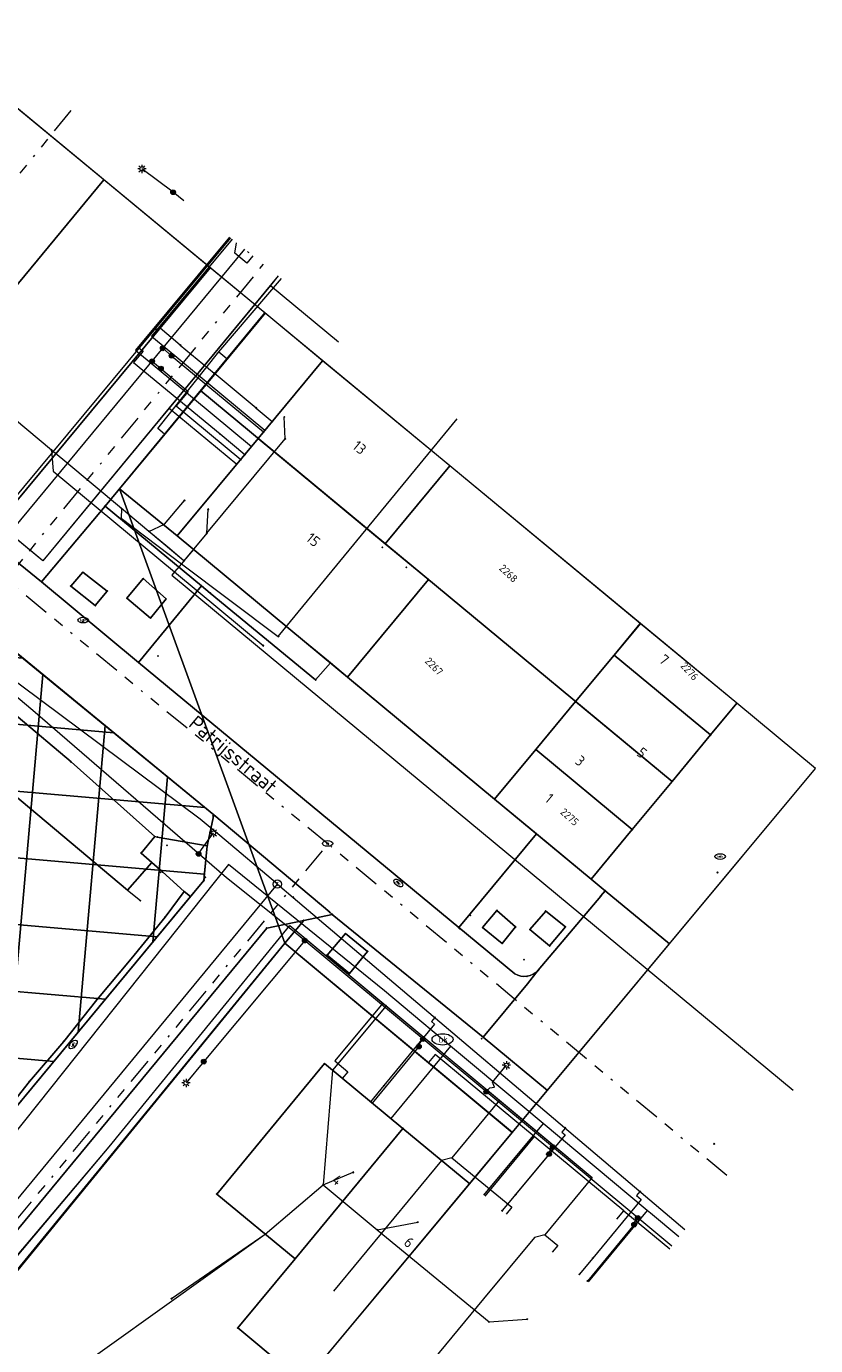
# Model space of a CAD drawing. Header units: metres. Extents: x 94073 to 94369, y 474661 to 474834.
# Tile 19 of 20: x 94193 to 94230, y 474758 to 474821. Entities that reach past the tile are written whole.
import ezdxf
from ezdxf.enums import TextEntityAlignment as Align
from ezdxf.lldxf.tags import DXFTag

# ---------------------------------------------------------------- set-up
doc = ezdxf.new("R2010")
doc.units = ezdxf.units.M
doc.linetypes.add('RI-OVERIG-SO', pattern=[17, 5, -2, 2, -2, 0, -2, 2, -2])
for name, color, linetype in [('A-Klic', 7, 'Continuous'), ('B-WE-AL-PLAATSBEPALINGSPUNT-G', 252, 'Continuous'), ('B-WE-KG-GRENS_PERCEEL-T18', 1, 'Continuous'), ('B-WE-OG-BEBOUWING_HUISNUMMER-T18', 2, 'Continuous'), ('N-Begrenzing speelplek', 10, 'Continuous')]:
    doc.layers.add(name, color=color, linetype=linetype)
for name, color, linetype, lineweight in [('B-WE-GR-BEPLANTING_CULTUUR_HEESTERS-G', 96, 'Continuous', 18), ('B-WE-GR-GROENVOORZIENING-G', 96, 'Continuous', 18), ('B-WE-IE-MEUBILAIR-S', 252, 'Continuous', 18), ('B-WE-IE-TERREINAFSCHEIDING_KUNSTMATIG_HEKWERK-G', 252, 'IE-TERREINAFSCHEIDING_KUNSTMATIG-SO', 18), ('B-WE-KG-GRENS_KADASTRAAL-G', 150, 'KG-KADASTRAAL-SO', 18), ('B-WE-KG-GRENS_PERCEEL-G', 150, 'KG-PERCEEL-SO', 18), ('B-WE-KG-KADASTRAAL_PAND-G', 3, 'Continuous', 18), ('B-WE-KL-DATA-G', 90, 'KL-DATA-N', 20), ('B-WE-KL-DATA_HULPSTUK-S', 90, 'Continuous', 20), ('B-WE-KL-DATA_KABELBED-G', 90, 'Continuous', 20), ('B-WE-KL-ET_LS-G', 190, 'KL-LS-N', 20), ('B-WE-KL-ET_LS_HULPSTUK-S', 190, 'Continuous', 20), ('B-WE-KL-GAS_LD-G', 50, 'KL-GAS-LD-N', 20), ('B-WE-KL-GAS_LD_HULPSTUK-S', 50, 'Continuous', 20), ('B-WE-KL-WATER-G', 170, 'KL-WATER-N', 20), ('B-WE-KL-WATER-S', 170, 'Continuous', 20), ('B-WE-OG-BEBOUWING_STRAATNAAM-T', 3, 'Continuous', 18), ('B-WE-OG-TERREIN_ERF-G', 252, 'Continuous', 18), ('B-WE-RI-VRIJVERVAL-G', 210, 'RI-OVERIG-SO', 18), ('B-WE-RI-VRIJVERVAL_HULPSTUK-S', 210, 'Continuous', 25), ('B-WE-VH-HALFVERHARDING-G', 252, 'Continuous', 18), ('B-WE-VH-OPENVERHARDING-G', 252, 'Continuous', 18), ('B-WE-VH-OPENVERHARDING_BETONSTRAATSTEEN-G', 252, 'Continuous', 18), ('B-WE-VH-OPENVERHARDING_TEGEL-G', 252, 'Continuous', 18)]:
    doc.layers.add(name, color=color, linetype=linetype, lineweight=lineweight)
doc.styles.add('NLCS-ISO', font='txt')
doc.styles.get("Standard").update_dxf_attribs({"font": 'arial.ttf'})
doc.linetypes.add('IE-TERREINAFSCHEIDING_KUNSTMATIG-SO', pattern='A,4,[82,NLCS.SHX,S=0.75,R=90,X=0,Y=0],4,-2', length=10)
tags = doc.linetypes.add('KG-KADASTRAAL-SO', pattern='A,5.5,-2,["K",Standard,S=1.8,R=0,X=0,Y=-0.9],-2,5.5,-2,[5,NLCS.SHX,S=0.75,R=0,X=0,Y=0],-2', length=19).pattern_tags.tags
tags[6] = DXFTag(74, 10)
tags = doc.linetypes.add('KG-PERCEEL-SO', pattern='A,5.5,-2,["P",Standard,S=1.8,R=0,X=-0.5,Y=-0.9],-2,5.5,-2,[5,NLCS.SHX,S=0.75,R=0,X=0,Y=0],-2', length=19).pattern_tags.tags
tags[6] = DXFTag(74, 10)
tags = doc.linetypes.add('KL-DATA-N', pattern='A,4,-1,[101,NLCS.shx,S=0.5,R=0,X=0,Y=0],-1,4,-1,["D",Standard,S=1,R=0,X=-0.25,Y=-0.5],-1.5', length=12.5).pattern_tags.tags
tags[18] = DXFTag(74, 10)
tags = doc.linetypes.add('KL-GAS-LD-N', pattern='A,4,-1,[69,NLCS.shx,S=0.5,R=0,X=0,Y=0],-1,4,-1,["L",Standard,S=1,R=0,X=0.25,Y=-0.5],-2', length=13).pattern_tags.tags
tags[18] = DXFTag(74, 10)
tags = doc.linetypes.add('KL-LS-N', pattern='A,4,-1,[103,NLCS.shx,S=0.75,R=0,X=0,Y=0],-1,4,-1,["L",Standard,S=1,R=0,X=0,Y=-0.5],-2', length=13).pattern_tags.tags
tags[18] = DXFTag(74, 10)
doc.linetypes.add('KL-WATER-N', pattern='A,7,-0.5,[168,NLCS.shx,S=0.75,R=0,X=0.75,Y=0],-2', length=9.5)

# ---------------------------------------------------------------- blocks, each defined once
blk = doc.blocks.new('SIE-MEUBILAIR_PUT_KOLK-SO')
blk.add_ellipse((0, 0), major_axis=(1.25, 0), ratio=0.54)
at = {"style": 'NLCS-ISO'}
blk.add_text('klk', height=0.75, dxfattribs=at).set_placement((0.03, 0), align=Align.MIDDLE_CENTER)
blk = doc.blocks.new('SIE-MEUBILAIR_PUT_RIOOLPUT-SO')
blk.add_ellipse((0, 0), major_axis=(1.25, 0), ratio=0.54)
at = {"style": 'NLCS-ISO'}
blk.add_text('ri', height=0.75, dxfattribs=at).set_placement((-0.04, 0.07), align=Align.MIDDLE_CENTER)
blk = doc.blocks.new('SKL-WTB_HULP_OVERIG-SO')
at = {"color": 0, "linetype": 'ByBlock', "lineweight": 18}
for points in [[(-0.14, 0.14), (0.14, -0.14)], [(0.14, 0.14), (-0.14, -0.14)]]:
    blk.add_lwpolyline(points, dxfattribs=at)
at = {"color": 0, "linetype": 'ByBlock', "lineweight": 18, "style": 'NLCS-ISO', "flags": 1}
for tag, p in [('TYPE', (1.5, 0)), ('OMSCHRIJVING', (1.5, -3)), ('LABEL', (1.5, -1.5))]:
    blk.add_attdef(tag, p, '', height=1, dxfattribs=at)
blk = doc.blocks.new('SKL-WTB_HULP_T STUK-SO')
at = {"color": 0, "linetype": 'ByBlock', "lineweight": 18}
blk.add_circle((0, 0), 1, dxfattribs=at)
at = {"color": 0, "linetype": 'ByBlock', "lineweight": -2, "style": 'NLCS-ISO'}
blk.add_text('T', height=1, dxfattribs=at).set_placement((0, 0), align=Align.MIDDLE_CENTER)
at = {"color": 0, "linetype": 'ByBlock', "lineweight": 18, "style": 'NLCS-ISO', "flags": 1}
for tag, p in [('TYPE', (1.5, 0)), ('OMSCHRIJVING', (1.5, -3)), ('LABEL', (1.5, -1.5))]:
    blk.add_attdef(tag, p, '', height=1, dxfattribs=at)
blk = doc.blocks.new('SKL-WTB_HULP_MOF-SO')
at = {"linetype": 'ByBlock', "lineweight": 18}
h = blk.add_hatch(color=0, dxfattribs=at)
h.dxf.hatch_style = 1
h.paths.add_polyline_path([(-0.5625, 0, 1), (0.5625, 0, 1)])
at = {"color": 0, "linetype": 'ByBlock', "lineweight": 18}
blk.add_circle((0, 0), 0.5625, dxfattribs=at)
at = {"color": 0, "linetype": 'ByBlock', "lineweight": 18, "style": 'NLCS-ISO', "flags": 1}
for tag, p in [('TYPE', (1.5, 0)), ('OMSCHRIJVING', (1.5, -3)), ('LABEL', (1.5, -1.5))]:
    blk.add_attdef(tag, p, '', height=1, dxfattribs=at)
blk = doc.blocks.new('SIE-MEUBILAIR_PAAL_LICHTMAST-SO')
for points in [[(-0.62, 0), (-1, 0)], [(-0.71, 0.71), (-0.44, 0.44)], [(0, 1), (0, 0.62)], [(0.44, 0.44), (0.71, 0.71)], [(1, 0), (0.62, 0)], [(-0.71, -0.71), (-0.44, -0.44)], [(0, -0.62), (0, -1)], [(0.44, -0.44), (0.71, -0.71)]]:
    blk.add_lwpolyline(points)
blk.add_circle((0, 0), 0.5)
blk = doc.blocks.new('SKL-WATER_BRANDKRAAN_BRANDPUT-SO')
at = {"color": 0, "linetype": 'ByBlock', "lineweight": 18}
blk.add_ellipse((0, 0), major_axis=(2.5, 0), ratio=0.54, dxfattribs=at)
at = {"color": 0, "linetype": 'ByBlock', "lineweight": 18, "style": 'NLCS-ISO'}
blk.add_text('bk', height=1.5, dxfattribs=at).set_placement((0.16, 0), align=Align.MIDDLE_CENTER)
blk = doc.blocks.new('SRI-HULP_OVERIG-SO')
at = {"color": 0, "linetype": 'ByBlock', "lineweight": 18}
for points in [[(-0.14, 0.14), (0.14, -0.14)], [(0.14, 0.14), (-0.14, -0.14)]]:
    blk.add_lwpolyline(points, dxfattribs=at)
at = {"color": 0, "linetype": 'ByBlock', "lineweight": 18, "style": 'NLCS-ISO', "flags": 1}
for tag, p in [('TYPE', (1.5, 0)), ('OMSCHRIJVING', (1.5, -3)), ('LABEL', (1.5, -1.5))]:
    blk.add_attdef(tag, p, '', height=1, dxfattribs=at)
blk = doc.blocks.new('A$C8e28291b')
at = {"layer": 'B-WE-KL-DATA-G', "ltscale": 0.25, "flags": 128}
for points in [[(94204.521, 474809.026), (94193.295, 474795.439), (94177.613, 474808.397), (94181.294, 474812.817), (94180.901, 474813.144)], [(94204.521, 474809.026), (94199.315, 474802.725), (94202.545, 474800.046)], [(94204.521, 474809.026), (94204.15, 474808.577), (94207.391, 474805.89)], [(94201.694, 474805.4), (94204.673, 474808.905)], [(94199.097, 474801.48), (94198.781, 474801.741), (94201.694, 474805.4)], [(94201.694, 474805.4), (94202.076, 474805.084)], [(94176.246, 474743.295), (94181.775, 474750), (94187.225, 474756.59), (94196.452, 474767.475), (94205.068, 474778.037), (94219.501, 474766.012), (94217.244, 474763.278), (94216.75, 474763.156), (94214.319, 474760.218)], [(94176.246, 474743.295), (94181.775, 474750), (94187.225, 474756.59), (94196.452, 474767.475), (94205.068, 474778.037), (94219.501, 474766.012), (94217.244, 474763.278), (94216.75, 474763.156), (94214.319, 474760.218)], [(94176.246, 474743.295), (94181.775, 474750), (94187.225, 474756.59), (94196.452, 474767.475), (94205.068, 474778.037), (94219.501, 474766.012), (94217.244, 474763.278), (94216.75, 474763.156), (94214.319, 474760.218)], [(94216.731, 474767.968), (94212.013, 474771.881), (94211.693, 474771.496)], [(94216.731, 474767.968), (94214.375, 474765.12)], [(94221.01, 474764.419), (94216.731, 474767.968)], [(94220.68, 474764.022), (94221.01, 474764.419)], [(94221.01, 474764.419), (94223.202, 474762.612)]]:
    blk.add_lwpolyline(points, dxfattribs=at)
at = {"layer": 'B-WE-KL-DATA_KABELBED-G', "ltscale": 0.25, "flags": 128}
for points in [[(94200.021, 474795.435), (94200.02, 474795.436), (94199.466, 474795.905), (94199.257, 474796.081), (94198.352, 474796.837), (94197.038, 474797.935), (94194.34, 474800.188), (94193.708, 474800.716), (94183.97, 474808.852), (94181.934, 474810.552), (94181.933, 474810.552)], [(94204.521, 474809.026), (94204.15, 474808.577)], [(94204.15, 474808.577), (94199.315, 474802.725)], [(94204.15, 474808.577), (94207.391, 474805.89)], [(94199.315, 474802.725), (94193.295, 474795.439), (94186.88, 474800.739)], [(94199.315, 474802.725), (94202.545, 474800.046)], [(94204.524, 474791.822), (94213.06, 474802.208)], [(94204.856, 474801.257), (94204.812, 474802.298)], [(94201.113, 474796.761), (94204.856, 474801.257)], [(94193.708, 474800.716), (94193.785, 474799.719), (94199.578, 474794.902), (94203.801, 474791.39)], [(94198.352, 474796.837), (94199.097, 474797.182), (94200.05, 474798.311)], [(94197.038, 474797.935), (94197.022, 474797.465), (94199.905, 474795.296), (94204.524, 474791.822)], [(94201.113, 474796.761), (94201.179, 474797.89)], [(94201.113, 474796.761), (94200.02, 474795.436), (94200.02, 474795.435), (94198.352, 474796.837)], [(94200.474, 474795.981), (94200.02, 474795.436), (94200.02, 474795.435)], [(94200.02, 474795.435), (94199.905, 474795.296), (94199.578, 474794.902), (94199.449, 474794.747), (94200.082, 474794.225), (94204.746, 474790.36), (94229.089, 474770.179)], [(94184.116, 474752.831), (94196.452, 474767.475), (94205.068, 474778.037), (94209.514, 474774.333)], [(94209.514, 474774.333), (94207.223, 474771.571), (94207.839, 474771.06), (94207.575, 474770.741)], [(94209.514, 474774.333), (94215.082, 474769.694)], [(94209.666, 474774.208), (94207.116, 474771.126), (94206.663, 474765.658)], [(94215.082, 474769.694), (94212.81, 474766.952)], [(94215.082, 474769.694), (94219.501, 474766.012), (94217.244, 474763.278)], [(94212.81, 474766.952), (94212.317, 474766.823), (94207.154, 474760.582)], [(94212.81, 474766.952), (94215.661, 474764.589), (94215.397, 474764.27)], [(94206.663, 474765.658), (94208.093, 474766.26)], [(94199.426, 474760.231), (94203.895, 474763.31), (94206.663, 474765.658)], [(94206.663, 474765.658), (94209.247, 474763.511)], [(94209.247, 474763.511), (94211.175, 474763.879)], [(94192.319, 474752.382), (94192.958, 474753.13), (94192.026, 474753.924), (94191.453, 474754.408), (94203.895, 474763.31)], [(94209.247, 474763.511), (94214.577, 474759.118)], [(94217.244, 474763.278), (94216.75, 474763.156), (94214.319, 474760.218)], [(94217.244, 474763.278), (94217.857, 474762.772), (94217.596, 474762.456)], [(94214.319, 474760.218), (94211.6, 474756.931)], [(94214.577, 474759.118), (94216.387, 474759.254)]]:
    blk.add_lwpolyline(points, dxfattribs=at)
at = {"layer": 'B-WE-KL-ET_LS-G', "ltscale": 0.25, "flags": 128}
for points in [[(94199.506, 474813.023), (94198.019, 474814.134)], [(94200.022, 474812.613), (94199.506, 474813.023)], [(94188.981, 474791.513), (94188.826, 474791.715), (94188.707, 474791.924), (94188.626, 474792.138), (94188.582, 474792.357), (94188.577, 474792.579), (94188.609, 474792.802), (94188.679, 474793.024), (94188.787, 474793.245), (94202.927, 474810.297)], [(94203.317, 474809.986), (94203.023, 474809.631), (94202.447, 474810.111), (94202.538, 474810.607)], [(94203.061, 474810.19), (94203.118, 474810.137), (94203.122, 474810.142)], [(94199.009, 474805.573), (94199.432, 474805.222)], [(94199.432, 474805.222), (94203.82, 474801.584)], [(94198.499, 474804.957), (94198.922, 474804.606)], [(94198.922, 474804.606), (94200.23, 474803.521), (94199.656, 474802.828), (94202.735, 474800.275)], [(94223.297, 474762.733), (94221.672, 474764.086), (94205.285, 474777.736), (94202.05, 474780.304), (94192.813, 474788.288), (94188.981, 474791.513)], [(94200.723, 474781.451), (94200.864, 474781.659), (94201.429, 474782.45)], [(94205.785, 474777.319), (94200.969, 474771.539)], [(94211.428, 474772.619), (94211.268, 474772.427), (94211.235, 474772.261)], [(94211.235, 474772.261), (94209.004, 474769.564)], [(94200.969, 474771.539), (94200.122, 474770.522)], [(94214.446, 474770.104), (94214.615, 474770.288), (94214.837, 474770.322), (94214.747, 474770.566), (94215.405, 474771.364)], [(94217.62, 474767.461), (94217.46, 474767.269), (94217.44, 474767.127)], [(94217.44, 474767.127), (94215.209, 474764.43)], [(94221.501, 474763.768), (94219.271, 474761.071)], [(94221.672, 474764.086), (94221.512, 474763.894), (94221.501, 474763.768)]]:
    blk.add_lwpolyline(points, dxfattribs=at)
at = {"layer": 'B-WE-KL-GAS_LD-G', "ltscale": 0.25, "flags": 128}
for points in [[(94202.237, 474810.847), (94187.449, 474793.056)], [(94199.847, 474805.725), (94198.881, 474806.529), (94198.578, 474806.444)], [(94197.877, 474805.602), (94198.07, 474805.442), (94197.622, 474804.904), (94201.745, 474801.489)], [(94199.847, 474805.725), (94201.464, 474804.384)], [(94203.466, 474802.723), (94201.464, 474804.384)], [(94203.466, 474802.723), (94204.236, 474802.085)], [(94201.745, 474801.489), (94202.927, 474800.506)], [(94204.48, 474780.012), (94201.739, 474782.336), (94200.793, 474783.116), (94187.449, 474793.056)], [(94146.643, 474709.908), (94175.429, 474744.81), (94204.48, 474780.012)], [(94204.48, 474780.012), (94205.23, 474779.376)], [(94205.23, 474779.376), (94223.92, 474763.533)], [(94211.991, 474773.645), (94211.83, 474773.454), (94211.984, 474773.323), (94209.564, 474770.398)], [(94209.564, 474770.398), (94208.927, 474769.628)], [(94218.213, 474768.371), (94218.052, 474768.18), (94218.205, 474768.05), (94215.847, 474765.2)], [(94215.847, 474765.2), (94215.209, 474764.43)], [(94221.78, 474765.348), (94221.618, 474765.157), (94221.843, 474764.966), (94219.523, 474762.16)], [(94219.523, 474762.16), (94218.885, 474761.389)]]:
    blk.add_lwpolyline(points, dxfattribs=at)
at = {"layer": 'B-WE-KL-WATER-G', "ltscale": 0.25, "flags": 128}
for points in [[(94202.195, 474810.881), (94197.714, 474805.478), (94203.246, 474800.891)], [(94202.319, 474810.782), (94198.475, 474806.146), (94203.884, 474801.661)], [(94223.641, 474763.176), (94222.278, 474764.315), (94222.125, 474764.443), (94217.156, 474768.596), (94216.189, 474769.405), (94212.744, 474772.284), (94212.362, 474772.603), (94211.373, 474773.429), (94209.599, 474774.912), (94202.142, 474780.951), (94184.524, 474758.817), (94183.567, 474757.662), (94179.42, 474752.658), (94178.66, 474751.741), (94177.148, 474749.917), (94174.756, 474746.975), (94174.725, 474746.938), (94174.498, 474746.662), (94171.162, 474742.617), (94170.915, 474742.318), (94167.089, 474737.681), (94166.841, 474737.38), (94165.376, 474735.603), (94165.317, 474735.531), (94163.718, 474733.591), (94162.768, 474732.44), (94159.59, 474728.587), (94159.114, 474728.01), (94156.007, 474724.243), (94155.677, 474723.843), (94152.338, 474719.795), (94151.987, 474719.37), (94148.105, 474714.664), (94147.859, 474714.366), (94144.68, 474710.512), (94144.16, 474709.882), (94142.249, 474707.565), (94140.822, 474705.375), (94139.727, 474703.696), (94138.971, 474702.536), (94128.646, 474686.693), (94126.397, 474683.673)], [(94212.744, 474772.284), (94209.888, 474768.833)], [(94217.156, 474768.596), (94214.32, 474765.167)], [(94222.125, 474764.443), (94219.309, 474761.04)]]:
    blk.add_lwpolyline(points, dxfattribs=at)
at = {"layer": 'B-WE-RI-VRIJVERVAL-G', "ltscale": 0.25, "flags": 128}
for points in [[(94194.619, 474816.92), (94182.54, 474801.99)], [(94191.54, 474794.54), (94203.821, 474809.585)], [(94206.9, 474781.92), (94191.54, 474794.54)], [(94183.63, 474753.85), (94206.9, 474781.92)], [(94225.927, 474766.106), (94206.9, 474781.92)]]:
    blk.add_lwpolyline(points, dxfattribs=at)
at = {"layer": 'B-WE-IE-MEUBILAIR-S', "xscale": 0.2, "yscale": 0.2, "zscale": 0.2}
for p in [(94198.019, 474814.134), (94201.429, 474782.45), (94215.405, 474771.364), (94200.122, 474770.522)]:
    blk.add_blockref('SIE-MEUBILAIR_PAAL_LICHTMAST-SO', p, dxfattribs=at)
at = {"layer": 'B-WE-KL-DATA_HULPSTUK-S', "xscale": 0.2, "yscale": 0.2, "zscale": 0.2}
for p in [(94204.812, 474802.298), (94204.856, 474801.257), (94193.708, 474800.716), (94200.05, 474798.311), (94197.038, 474797.935), (94201.179, 474797.89), (94198.352, 474796.837), (94201.113, 474796.761), (94200.474, 474795.981), (94200.02, 474795.435), (94203.801, 474791.39), (94204.524, 474791.822), (94209.666, 474774.208), (94208.093, 474766.26), (94206.663, 474765.658), (94211.175, 474763.879), (94203.895, 474763.31), (94209.247, 474763.511), (94199.426, 474760.231), (94216.387, 474759.254), (94214.577, 474759.118)]:
    blk.add_blockref('SKL-WTB_HULP_OVERIG-SO', p, dxfattribs=at)
at = {"layer": 'B-WE-KL-ET_LS_HULPSTUK-S', "xscale": 0.2, "yscale": 0.2, "zscale": 0.2}
for name, p in [('SKL-WTB_HULP_MOF-SO', (94199.506, 474813.023)), ('SKL-WTB_HULP_MOF-SO', (94199.009, 474805.573)), ('SKL-WTB_HULP_MOF-SO', (94199.432, 474805.222)), ('SKL-WTB_HULP_MOF-SO', (94198.499, 474804.957)), ('SKL-WTB_HULP_MOF-SO', (94198.922, 474804.606)), ('SKL-WTB_HULP_OVERIG-SO', (94203.82, 474801.584)), ('SKL-WTB_HULP_OVERIG-SO', (94202.735, 474800.275)), ('SKL-WTB_HULP_MOF-SO', (94200.723, 474781.451)), ('SKL-WTB_HULP_MOF-SO', (94205.785, 474777.319)), ('SKL-WTB_HULP_MOF-SO', (94211.428, 474772.619)), ('SKL-WTB_HULP_MOF-SO', (94211.235, 474772.261)), ('SKL-WTB_HULP_MOF-SO', (94200.969, 474771.539)), ('SKL-WTB_HULP_MOF-SO', (94214.446, 474770.104)), ('SKL-WTB_HULP_OVERIG-SO', (94209.004, 474769.564)), ('SKL-WTB_HULP_MOF-SO', (94217.62, 474767.461)), ('SKL-WTB_HULP_MOF-SO', (94217.44, 474767.127)), ('SKL-WTB_HULP_OVERIG-SO', (94215.209, 474764.43)), ('SKL-WTB_HULP_MOF-SO', (94221.501, 474763.768)), ('SKL-WTB_HULP_MOF-SO', (94221.672, 474764.086)), ('SKL-WTB_HULP_OVERIG-SO', (94219.271, 474761.071))]:
    blk.add_blockref(name, p, dxfattribs=at)
at = {"layer": 'B-WE-KL-GAS_LD_HULPSTUK-S', "xscale": 0.2, "yscale": 0.2, "zscale": 0.2}
for name, p in [('SKL-WTB_HULP_OVERIG-SO', (94198.578, 474806.444)), ('SKL-WTB_HULP_OVERIG-SO', (94197.877, 474805.602)), ('SKL-WTB_HULP_OVERIG-SO', (94199.847, 474805.725)), ('SKL-WTB_HULP_OVERIG-SO', (94201.464, 474804.384)), ('SKL-WTB_HULP_OVERIG-SO', (94203.466, 474802.723)), ('SKL-WTB_HULP_OVERIG-SO', (94204.236, 474802.085)), ('SKL-WTB_HULP_OVERIG-SO', (94201.745, 474801.489)), ('SKL-WTB_HULP_OVERIG-SO', (94202.927, 474800.506)), ('SKL-WTB_HULP_T STUK-SO', (94204.48, 474780.012)), ('SKL-WTB_HULP_OVERIG-SO', (94205.23, 474779.376)), ('SKL-WTB_HULP_OVERIG-SO', (94211.991, 474773.645)), ('SKL-WTB_HULP_OVERIG-SO', (94209.564, 474770.398)), ('SKL-WTB_HULP_OVERIG-SO', (94208.927, 474769.628)), ('SKL-WTB_HULP_OVERIG-SO', (94218.213, 474768.371)), ('SKL-WTB_HULP_OVERIG-SO', (94215.847, 474765.2)), ('SKL-WTB_HULP_OVERIG-SO', (94221.78, 474765.348)), ('SKL-WTB_HULP_OVERIG-SO', (94215.209, 474764.43)), ('SKL-WTB_HULP_OVERIG-SO', (94219.523, 474762.16)), ('SKL-WTB_HULP_OVERIG-SO', (94218.885, 474761.389))]:
    blk.add_blockref(name, p, dxfattribs=at)
at = {"layer": 'B-WE-KL-WATER-S', "xscale": 0.2, "yscale": 0.2, "zscale": 0.2}
blk.add_blockref('SKL-WATER_BRANDKRAAN_BRANDPUT-SO', (94212.362, 474772.603), dxfattribs=at)
at = {"layer": 'B-WE-RI-VRIJVERVAL_HULPSTUK-S', "xscale": 0.2, "yscale": 0.2, "zscale": 0.2}
for p in [(94195.2, 474792.53), (94206.9, 474781.92), (94210.21, 474780.12), (94225.48, 474780.56), (94194.73, 474772.29), (94225.32, 474767.62)]:
    blk.add_blockref('SRI-HULP_OVERIG-SO', p, dxfattribs=at)

msp = doc.modelspace()

# ---------------------------------------------------------------- hatches: boundary and pattern name
at = {"layer": 'N-Begrenzing speelplek'}
h = msp.add_hatch(dxfattribs=at)
h.set_pattern_fill('ANSI37', color=256, angle=40)
edge = h.paths.add_edge_path()
edge.add_line((94149.97, 474718.54), (94134.241, 474699.882))
edge.add_line((94134.241, 474699.882), (94120.002, 474711.736))
edge.add_arc((94123.461, 474716.499), 5.886, 140.89225, 234.01622, ccw=False)
edge.add_line((94118.893, 474720.212), (94130.813, 474734.671))
edge.add_line((94130.813, 474734.671), (94132.713, 474731.658))
edge.add_line((94132.713, 474731.658), (94184.252, 474794.085))
edge.add_line((94184.252, 474794.085), (94186.238, 474794.988))
edge.add_line((94186.238, 474794.988), (94187.54, 474794.73))
edge.add_line((94187.54, 474794.73), (94201.444, 474783.317))
edge.add_line((94201.444, 474783.317), (94201.137, 474781.838))
edge.add_line((94201.137, 474781.838), (94200.975, 474780.181))
edge.add_line((94200.975, 474780.181), (94183.595, 474759.22))
edge.add_line((94183.595, 474759.22), (94175.869, 474749.877))
edge.add_line((94175.869, 474749.877), (94172.03, 474753.169))
edge.add_line((94172.03, 474753.169), (94146.46, 474722.24))
edge.add_line((94146.46, 474722.24), (94146.172, 474721.795))
edge.add_line((94146.172, 474721.795), (94149.97, 474718.54))
h.paths.add_polyline_path([(94153.002, 474736.082), (94165.912, 474752.418), (94158.263, 474758.463), (94145.353, 474742.127)], flags=24)

# ---------------------------------------------------------------- linework, layer by layer
at = {"layer": 'B-WE-AL-PLAATSBEPALINGSPUNT-G'}
for p in [(94203.565, 474801.276), (94196.258, 474798.044), (94199.704, 474796.62), (94209.49, 474796.08), (94209.629, 474796.248), (94210.638, 474795.128), (94195.2, 474794.89), (94198.08, 474794.59), (94211.692, 474794.538), (94193.224, 474794.439), (94194.62, 474794.23), (94196.36, 474793.99), (94200.864, 474794.241), (94201.281, 474793.897), (94195.79, 474793.3), (94197.3, 474793.65), (94199.17, 474793.62), (94195.216, 474792.605), (94198.42, 474792.7), (94205.768, 474791.592), (94198.792, 474790.886), (94220.549, 474790.941), (94197.85, 474790.59), (94206.916, 474790.64), (94207.01, 474790.565), (94206.303, 474789.751), (94207.832, 474789.883), (94218.709, 474788.722), (94225.149, 474787.125), (94216.808, 474786.431), (94194.637, 474785.837), (94223.31, 474784.908), (94214.846, 474784.065), (94201.417, 474783.264), (94201.42, 474783.29), (94201.444, 474783.317), (94221.408, 474782.615), (94198.629, 474782.274), (94198.749, 474782.253), (94206.876, 474781.948), (94206.889, 474781.95), (94216.837, 474782.414), (94197.975, 474781.493), (94199.208, 474781.853), (94201.137, 474781.838), (94225.605, 474781.327), (94198.493, 474781.037), (94198.893, 474780.57), (94198.996, 474780.593), (94200.975, 474780.181), (94200.981, 474780.245), (94200.994, 474780.376), (94201.051, 474780.329), (94210.249, 474780.062), (94210.272, 474780.037), (94219.446, 474780.249), (94197.335, 474779.717), (94200.034, 474779.657), (94200.328, 474779.42), (94219.908, 474779.441), (94219.92, 474779.45), (94220.12, 474779.693), (94197.945, 474779.227), (94206.436, 474779.12), (94214.951, 474778.755), (94199.121, 474778.434), (94205.738, 474778.281), (94206.983, 474778.665), (94207.101, 474778.567), (94213.692, 474778.526), (94217.282, 474778.724), (94203.975, 474777.911), (94207.734, 474777.647), (94213.136, 474777.936), (94213.17, 474777.88), (94214.273, 474777.946), (94215.848, 474777.97), (94216.531, 474777.843), (94218.222, 474777.975), (94204.837, 474777.198), (94215.207, 474777.177), (94217.466, 474777.064), (94197.504, 474776.443), (94206.855, 474776.622), (94208.782, 474776.8), (94216.249, 474776.405), (94207.917, 474775.738), (94215.805, 474775.733), (94216.394, 474775.612), (94216.924, 474775.897), (94216.42, 474775.26), (94195.865, 474774.493), (94194.289, 474772.502), (94214.23, 474772.638), (94214.291, 474772.711), (94194.736, 474772.359), (94206.731, 474771.445), (94192.651, 474770.594), (94210.468, 474768.353), (94201.585, 474765.224), (94205.322, 474762.133), (94202.591, 474758.832), (94203.55, 474758.039)]:
    msp.add_point(p, dxfattribs=at)
at = {"layer": 'B-WE-GR-BEPLANTING_CULTUUR_HEESTERS-G'}
msp.add_lwpolyline([(94198.629, 474782.274), (94194.637, 474785.837), (94189.572, 474790.1), (94185.891, 474793.198), (94185.75, 474792.47), (94185.221, 474789.737), (94186.473, 474788.732), (94189.162, 474786.575), (94197.335, 474779.717), (94198.493, 474781.037), (94197.975, 474781.493)], close=True, dxfattribs=at)
at = {"layer": 'B-WE-GR-GROENVOORZIENING-G'}
msp.add_lwpolyline([(94201.279, 474809.412), (94196.201, 474813.611), (94188.038, 474803.758), (94187.657, 474803.298), (94186.4, 474801.781, 0.414554), (94186.953, 474799.501), (94190.593, 474796.563), (94190.637, 474796.616)], format="xyb", close=True, dxfattribs=at)
for points in [[(94194.62, 474794.23), (94195.79, 474793.3), (94196.36, 474793.99), (94195.2, 474794.89)], [(94198.08, 474794.59), (94197.3, 474793.65), (94198.42, 474792.7), (94199.17, 474793.62)], [(94214.951, 474778.755), (94214.273, 474777.946), (94215.207, 474777.177), (94215.848, 474777.97)], [(94217.282, 474778.724), (94216.531, 474777.843), (94217.466, 474777.064), (94218.222, 474777.975)], [(94206.855, 474776.622), (94207.917, 474775.738), (94208.782, 474776.8), (94207.734, 474777.647)]]:
    msp.add_lwpolyline(points, close=True, dxfattribs=at)
at = {"layer": 'B-WE-IE-TERREINAFSCHEIDING_KUNSTMATIG_HEKWERK-G'}
for points in [[(94171.464, 474768.397), (94170.372, 474769.345), (94171.419, 474770.512), (94186.473, 474788.732), (94189.162, 474786.575), (94197.335, 474779.717), (94197.945, 474779.227)], [(94198.996, 474780.593), (94200.034, 474779.657), (94199.121, 474778.434), (94197.504, 474776.443), (94195.865, 474774.493), (94194.289, 474772.502), (94192.651, 474770.594), (94191.178, 474768.728), (94189.416, 474766.675), (94187.881, 474764.746), (94186.305, 474762.776), (94184.77, 474760.909), (94184.052, 474760.075), (94178.963, 474764.331), (94176.359, 474766.43), (94172.617, 474769.522)]]:
    msp.add_lwpolyline(points, dxfattribs=at)
at = {"layer": 'B-WE-KG-GRENS_KADASTRAAL-G'}
for p, q in [((94196.943, 474798.868), (94200.827, 474803.545)), ((94200.827, 474803.545), (94223.31, 474784.908)), ((94196.943, 474798.868), (94204.837, 474777.198)), ((94225.149, 474787.125), (94226.403, 474788.636)), ((94223.31, 474784.908), (94225.149, 474787.125)), ((94221.408, 474782.615), (94223.31, 474784.908)), ((94215.686, 474768.153), (94204.837, 474777.198))]:
    msp.add_line(p, q, dxfattribs=at)
for points in [[(94200.827, 474803.545), (94201.241, 474804.043), (94203.895, 474807.249)], [(94196.943, 474798.868), (94199.704, 474796.62), (94214.846, 474784.065)], [(94225.149, 474787.125), (94220.55, 474790.94), (94221.797, 474792.444)], [(94214.846, 474784.065), (94216.808, 474786.431), (94221.408, 474782.615)], [(94214.846, 474784.065), (94219.446, 474780.249), (94221.408, 474782.615)], [(94204.837, 474777.198), (94188.1, 474756.791), (94139.494, 474698.059)]]:
    msp.add_lwpolyline(points, dxfattribs=at)
at = {"layer": 'B-WE-KG-GRENS_PERCEEL-G'}
msp.add_lwpolyline([(94188.1, 474756.791), (94204.837, 474777.198), (94196.943, 474798.868), (94200.827, 474803.545), (94201.241, 474804.043), (94203.895, 474807.249), (94187.346, 474820.933), (94181.957, 474814.41), (94172.871, 474803.555), (94167.323, 474796.623), (94167.065, 474796.326), (94164.691, 474793.592), (94153.936, 474780.534), (94150.703, 474776.638), (94140.749, 474759.125), (94135.443, 474752.757)], dxfattribs=at)
for points in [[(94221.797, 474792.444), (94203.895, 474807.249), (94201.241, 474804.043), (94200.827, 474803.545), (94223.31, 474784.908), (94225.149, 474787.125), (94220.55, 474790.94)], [(94221.408, 474782.615), (94223.31, 474784.908), (94200.827, 474803.545), (94196.943, 474798.868), (94199.704, 474796.62), (94214.846, 474784.065), (94216.808, 474786.431)], [(94215.686, 474768.153), (94230.159, 474785.529), (94226.403, 474788.636), (94225.149, 474787.125), (94223.31, 474784.908), (94221.408, 474782.615), (94219.446, 474780.249), (94214.846, 474784.065), (94199.704, 474796.62), (94196.943, 474798.868), (94204.837, 474777.198)], [(94226.403, 474788.636), (94221.797, 474792.444), (94220.55, 474790.94), (94225.149, 474787.125)], [(94214.846, 474784.065), (94219.446, 474780.249), (94221.408, 474782.615), (94216.808, 474786.431)], [(94215.686, 474768.153), (94204.837, 474777.198), (94188.1, 474756.791), (94139.494, 474698.059), (94149.985, 474689.273)]]:
    msp.add_lwpolyline(points, close=True, dxfattribs=at)
at = {"layer": 'B-WE-KG-KADASTRAAL_PAND-G'}
for points in [[(94212.708, 474799.961), (94206.637, 474804.981), (94203.565, 474801.276), (94209.629, 474796.248)], [(94212.708, 474799.961), (94206.637, 474804.981), (94203.565, 474801.276), (94209.629, 474796.248)], [(94203.565, 474801.276), (94199.704, 474796.62), (94205.768, 474791.592), (94206.916, 474790.64), (94207.01, 474790.565), (94207.832, 474789.883), (94211.692, 474794.538), (94209.629, 474796.248)], [(94203.565, 474801.276), (94199.704, 474796.62), (94205.768, 474791.592), (94206.916, 474790.64), (94207.01, 474790.565), (94207.832, 474789.883), (94211.692, 474794.538), (94209.629, 474796.248)], [(94226.402, 474788.636), (94221.796, 474792.445), (94220.549, 474790.941), (94225.149, 474787.125)], [(94226.402, 474788.636), (94221.796, 474792.445), (94220.549, 474790.941), (94225.149, 474787.125)], [(94225.149, 474787.125), (94220.549, 474790.941), (94218.709, 474788.722), (94223.31, 474784.908)], [(94225.149, 474787.125), (94220.549, 474790.941), (94218.709, 474788.722), (94223.31, 474784.908)], [(94223.31, 474784.908), (94218.709, 474788.722), (94216.808, 474786.431), (94221.408, 474782.615)], [(94223.31, 474784.908), (94218.709, 474788.722), (94216.808, 474786.431), (94221.408, 474782.615)], [(94216.808, 474786.431), (94214.846, 474784.065), (94216.837, 474782.414), (94219.446, 474780.249), (94221.408, 474782.615)], [(94216.808, 474786.431), (94214.846, 474784.065), (94216.837, 474782.414), (94219.446, 474780.249), (94221.408, 474782.615)], [(94205.322, 474762.133), (94210.468, 474768.353), (94206.731, 474771.445), (94201.585, 474765.224)], [(94205.322, 474762.133), (94210.468, 474768.353), (94206.731, 474771.445), (94201.585, 474765.224)], [(94205.748, 474756.221), (94213.656, 474765.715), (94210.468, 474768.353), (94205.322, 474762.133), (94202.591, 474758.832), (94203.55, 474758.039), (94204.441, 474757.302)], [(94205.748, 474756.221), (94213.656, 474765.715), (94210.468, 474768.353), (94205.322, 474762.133), (94202.591, 474758.832), (94203.55, 474758.039), (94204.441, 474757.302)]]:
    msp.add_lwpolyline(points, close=True, dxfattribs=at)
at = {"layer": 'B-WE-OG-TERREIN_ERF-G'}
for points in [[(94206.637, 474804.981), (94203.876, 474807.264), (94196.258, 474798.044), (94200.864, 474794.241), (94201.281, 474793.897), (94206.303, 474789.751), (94207.01, 474790.565), (94206.916, 474790.64), (94205.768, 474791.592), (94199.704, 474796.62), (94203.565, 474801.276)], [(94221.796, 474792.445), (94212.708, 474799.961), (94209.629, 474796.248), (94211.692, 474794.538), (94207.832, 474789.883), (94214.846, 474784.065), (94216.808, 474786.431), (94218.709, 474788.722), (94220.549, 474790.941)], [(94199.827, 474749.113), (94205.748, 474756.221), (94204.441, 474757.302), (94203.55, 474758.039), (94202.591, 474758.832), (94205.322, 474762.133), (94201.585, 474765.224), (94206.731, 474771.445), (94210.468, 474768.353), (94213.656, 474765.715), (94215.697, 474768.166), (94204.837, 474777.198), (94189.106, 474757.943)]]:
    msp.add_lwpolyline(points, close=True, dxfattribs=at)
at = {"layer": 'B-WE-VH-HALFVERHARDING-G'}
msp.add_lwpolyline([(94201.444, 474783.317), (94191.037, 474791.841), (94187.54, 474794.73), (94186.238, 474794.988), (94185.891, 474793.198), (94189.572, 474790.1), (94194.637, 474785.837), (94198.629, 474782.274), (94198.749, 474782.253), (94201.137, 474781.838)], close=True, dxfattribs=at)
at = {"layer": 'B-WE-VH-OPENVERHARDING-G'}
for points in [[(94197.85, 474790.59), (94213.136, 474777.936), (94216.837, 474782.414), (94214.846, 474784.065), (94207.832, 474789.883), (94207.01, 474790.565), (94206.303, 474789.751), (94201.281, 474793.897), (94200.864, 474794.241)], [(94186.473, 474788.732), (94171.419, 474770.512), (94170.372, 474769.345), (94171.464, 474768.397), (94172.617, 474769.522), (94176.359, 474766.43), (94178.963, 474764.331), (94184.052, 474760.075), (94184.77, 474760.909), (94186.305, 474762.776), (94187.881, 474764.746), (94189.416, 474766.675), (94191.178, 474768.728), (94192.651, 474770.594), (94194.289, 474772.502), (94195.865, 474774.493), (94197.504, 474776.443), (94199.121, 474778.434), (94200.034, 474779.657), (94198.996, 474780.593), (94198.493, 474781.037), (94197.335, 474779.717), (94189.162, 474786.575)], [(94201.444, 474783.317), (94201.137, 474781.838), (94200.994, 474780.376), (94200.981, 474780.245), (94200.975, 474780.181), (94200.328, 474779.42), (94183.595, 474759.22), (94186.519, 474756.801), (94203.975, 474777.911), (94205.738, 474778.281), (94207.101, 474778.567), (94206.983, 474778.665)]]:
    msp.add_lwpolyline(points, close=True, dxfattribs=at)
msp.add_lwpolyline([(94183.595, 474759.22), (94200.328, 474779.42), (94200.034, 474779.657), (94199.121, 474778.434), (94197.504, 474776.443), (94195.865, 474774.493), (94194.289, 474772.502), (94192.651, 474770.594), (94191.178, 474768.728)], dxfattribs=at)
at = {"layer": 'B-WE-VH-OPENVERHARDING_BETONSTRAATSTEEN-G'}
for points in [[(94196.201, 474813.611), (94191.56, 474817.448), (94185.452, 474810.08), (94183.329, 474807.513), (94188.038, 474803.758)], [(94223.191, 474777.163), (94230.159, 474785.529), (94226.402, 474788.636), (94225.149, 474787.125), (94223.31, 474784.908), (94221.408, 474782.615), (94219.446, 474780.249), (94220.12, 474779.693)], [(94217.361, 474770.164), (94223.191, 474777.163), (94220.12, 474779.693), (94219.92, 474779.45), (94219.908, 474779.441), (94216.924, 474775.897), (94216.42, 474775.26), (94214.291, 474772.711)]]:
    msp.add_lwpolyline(points, close=True, dxfattribs=at)
msp.add_lwpolyline([(94214.291, 474772.711), (94216.42, 474775.26), (94216.924, 474775.897, -0.36276), (94215.805, 474775.733), (94213.136, 474777.936), (94197.85, 474790.59), (94193.224, 474794.439), (94190.593, 474796.563), (94186.953, 474799.501, -0.414554), (94186.4, 474801.781), (94181.537, 474795.918), (94185.326, 474795.168), (94186.238, 474794.988), (94187.54, 474794.73), (94191.037, 474791.841), (94201.444, 474783.317), (94206.983, 474778.665), (94207.101, 474778.567)], format="xyb", close=True, dxfattribs=at)
at = {"layer": 'B-WE-VH-OPENVERHARDING_TEGEL-G'}
for points in [[(94203.876, 474807.264), (94201.279, 474809.412), (94190.637, 474796.616), (94190.593, 474796.563), (94193.224, 474794.439), (94196.258, 474798.044)], [(94193.224, 474794.439), (94197.85, 474790.59), (94200.864, 474794.241), (94196.258, 474798.044)], [(94194.62, 474794.23), (94195.2, 474794.89), (94196.36, 474793.99), (94195.79, 474793.3)], [(94198.08, 474794.59), (94199.17, 474793.62), (94198.42, 474792.7), (94197.3, 474793.65)], [(94201.137, 474781.838), (94198.749, 474782.253), (94198.629, 474782.274), (94197.975, 474781.493), (94198.493, 474781.037), (94198.996, 474780.593), (94200.034, 474779.657), (94200.328, 474779.42), (94200.975, 474780.181), (94200.981, 474780.245), (94200.994, 474780.376)], [(94214.951, 474778.755), (94215.848, 474777.97), (94215.207, 474777.177), (94214.273, 474777.946)], [(94189.106, 474757.943), (94204.837, 474777.198), (94205.738, 474778.281), (94203.975, 474777.911), (94186.519, 474756.801), (94187.463, 474756.021), (94188.1, 474756.791)], [(94215.697, 474768.166), (94217.361, 474770.164), (94214.291, 474772.711), (94207.101, 474778.567), (94205.738, 474778.281), (94204.837, 474777.198)], [(94217.282, 474778.724), (94218.222, 474777.975), (94217.466, 474777.064), (94216.531, 474777.843)], [(94206.855, 474776.622), (94207.734, 474777.647), (94208.782, 474776.8), (94207.917, 474775.738)]]:
    msp.add_lwpolyline(points, close=True, dxfattribs=at)
msp.add_lwpolyline([(94220.12, 474779.693), (94219.446, 474780.249), (94216.837, 474782.414), (94213.136, 474777.936), (94215.805, 474775.733, 0.36276), (94216.924, 474775.897), (94219.908, 474779.441), (94219.92, 474779.45)], format="xyb", close=True, dxfattribs=at)
at = {"layer": 'N-Begrenzing speelplek'}
msp.add_lwpolyline([(94149.97, 474718.54), (94134.241, 474699.882), (94120.002, 474711.736, -0.430275), (94118.893, 474720.212), (94130.813, 474734.671), (94132.713, 474731.658), (94184.252, 474794.085), (94186.238, 474794.988), (94187.54, 474794.73), (94201.444, 474783.317), (94201.137, 474781.838), (94200.975, 474780.181), (94183.595, 474759.22), (94175.869, 474749.877), (94172.03, 474753.169), (94146.46, 474722.24), (94146.172, 474721.795), (94149.97, 474718.54)], format="xyb", close=True, dxfattribs=at)

# ---------------------------------------------------------------- block references
at = {"layer": 'A-Klic'}
msp.add_blockref('A$C8e28291b', (0, 0), dxfattribs=at)
at = {"layer": 'B-WE-IE-MEUBILAIR-S', "xscale": 0.2, "yscale": 0.2, "zscale": 0.2}
for name, p in [('SIE-MEUBILAIR_PUT_KOLK-SO', (94195.216, 474792.605)), ('SIE-MEUBILAIR_PUT_RIOOLPUT-SO', (94206.876, 474781.948)), ('SIE-MEUBILAIR_PUT_KOLK-SO', (94225.605, 474781.327))]:
    msp.add_blockref(name, p, dxfattribs=at)
for p, rotation in [((94210.249, 474780.062), 320.3814881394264), ((94194.736, 474772.359), 50.36279324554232), ((94194.736, 474772.359), 50.36279324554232)]:
    msp.add_blockref('SIE-MEUBILAIR_PUT_KOLK-SO', p, dxfattribs=dict(at, rotation=rotation))

# ---------------------------------------------------------------- texts
at = {"layer": 'B-WE-KG-GRENS_PERCEEL-T18', "ltscale": 0.2, "style": 'NLCS-ISO'}
for s, rotation, p in [('2268', -43.9, (94215.509, 474794.833)), ('2267', -45.2, (94211.955, 474790.4)), ('2276', -47.8, (94224.146, 474790.164)), ('2275', -41.7, (94218.423, 474783.215))]:
    msp.add_text(s, height=0.36, rotation=rotation, dxfattribs=at).set_placement(p, align=Align.MIDDLE_CENTER)
at = {"layer": 'B-WE-OG-BEBOUWING_HUISNUMMER-T18', "ltscale": 0.2, "style": 'NLCS-ISO'}
for s, rotation, p in [('13', -39.7, (94208.399, 474800.84)), ('15', -39.7, (94206.191, 474796.437)), ('7', -39.7, (94222.931, 474790.716)), ('5', -39.7, (94221.875, 474786.274)), ('3', -39.7, (94218.927, 474785.89)), ('1', -39.7, (94217.453, 474784.112)), ('4', -39.6, (94207.333, 474765.897)), ('6', -39.6, (94210.761, 474762.919))]:
    msp.add_text(s, height=0.5, rotation=rotation, dxfattribs=at).set_placement(p, align=Align.MIDDLE_CENTER)
at = {"layer": 'B-WE-OG-BEBOUWING_STRAATNAAM-T', "ltscale": 0.2, "style": 'NLCS-ISO'}
msp.add_text('Patrijsstraat', height=0.7, rotation=-40.1, dxfattribs=at).set_placement((94202.376, 474786.195), align=Align.MIDDLE_CENTER)

doc.saveas('drawing.dxf')
